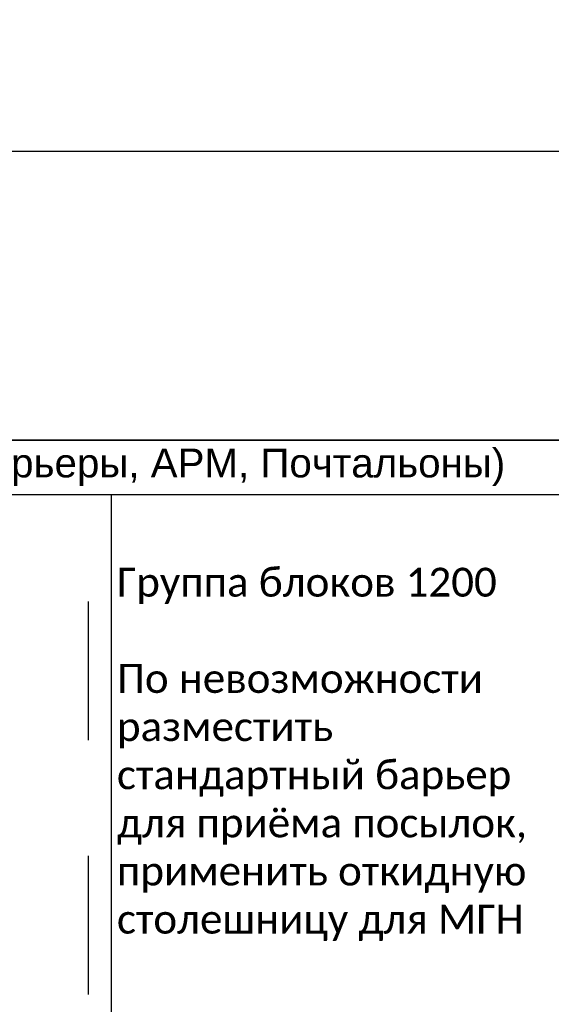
# Model space of a CAD drawing. Header units: millimetres. Extents: x -692150 to 2662533, y -92609 to 65084.
# Tile 72 of 256: x -70797 to -66190, y -32338 to -23815. Entities that reach past the tile are written whole.
import ezdxf
from ezdxf import colors
from ezdxf.entities.mleader import LeaderData, LeaderLine
from ezdxf.math import Vec2, Vec3

# ---------------------------------------------------------------- set-up
doc = ezdxf.new("R2010")
doc.units = ezdxf.units.MM
doc.linetypes.add('HIDDENX2', pattern=[19.05, 12.7, -6.35])
doc.layers.get('Defpoints').update_dxf_attribs({"color": 30})
doc.styles.add('_ТЕКСТОВЫЙ', font='arial.ttf', dxfattribs={"width": 0.8})
doc.styles.add('HVAC_AEP', font='arial.ttf')

# ---------------------------------------------------------------- blocks, each defined once
blk = doc.blocks.new('*T215')
at = {"color": 0, "linetype": 'ByBlock', "lineweight": -2, "transparency": 16777216}
for p, q in [((0, 0), (8500, 0)), ((0, 0), (0, -27939.3)), ((8500, 0), (8500, -27939.3)), ((0, -469.7), (8500, -469.7)), ((4500, -469.7), (4500, -27939.3)), ((0, -4969.7), (8500, -4969.7)), ((0, -9469.7), (8500, -9469.7)), ((0, -13269.7), (8500, -13269.7)), ((0, -16669.7), (8500, -16669.7)), ((0, -20469.7), (8500, -20469.7)), ((0, -24269.7), (8500, -24269.7)), ((0, -26370.4), (8500, -26370.4)), ((0, -27939.3), (8500, -27939.3))]:
    blk.add_line(p, q, dxfattribs=at)
at = {"color": 0, "lineweight": 15, "transparency": 16777216, "style": 'HVAC_AEP'}
for s, insert, char_height, width, attachment_point in [('{\\H0.83333x;\\C256;Готовые блоки (Барьеры, АРМ, Почтальоны)}', (4250, -234.8), 300, 8497, 5), ('{\\fCalibri|b0|i0|c204|p34;\\C256;Группа блоков 1200\\P\\PПо невозможности разместить стандартный барьер для приёма посылок, применить откидную столешницу для МГН}', (4550, -2719.7), 250, 3900, 4), ('{\\fCalibri|b0|i0|c204|p34;\\C256;Группа блоков 1400\\P\\PПо невозможности разместить стандартный барьер для приёма посылок, применить откидную столешницу для МГН}', (4550, -7219.7), 250, 3900, 4), ('{\\fCalibri|b0|i0|c204|p34;\\C256;Группа блоков \\P\\PПочта банк 1400}', (4550, -11369.7), 250, 3900, 4), ('{\\fCalibri|b0|i0|c204|p34;\\C256;Группа блоков \\P\\PПочта банк 1200}', (4550, -14969.7), 250, 3900, 4), ('{\\C256;ГРУППА МЕБЕЛИ ЦСУ (ЦЕНТР СОЦИАЛЬНЫХ УСЛУГ)\\P\\PЕсли не помещается в кабинете можно установить в клиентском зале }', (4550, -18569.7), 250, 3900, 4), ('{\\C256;ГРУППА МЕБЕЛИ ЦСУ (ЦЕНТР СОЦИАЛЬНЫХ УСЛУГ)\\P\\P\\fCalibri|b0|i0|c204|p34;Если нет места на стол 1400 ставим выноску на стол МГН 1200}', (4550, -22369.7), 250, 3900, 4)]:
    blk.add_mtext(s, dxfattribs=dict(at, insert=insert, char_height=char_height, width=width, attachment_point=attachment_point))
blk = doc.blocks.new('*U1381')
at = {"layer": 'Defpoints', "color": 251}
blk.add_line((1200, -1500), (0, -1500), dxfattribs=at)
blk = doc.blocks.new('*U1382')
at = {"layer": 'Defpoints', "color": 251}
blk.add_line((1200, -1500), (0, -1500), dxfattribs=at)
blk = doc.blocks.new('_Dot')
at = {"color": 0, "linetype": 'ByBlock', "lineweight": -2}
blk.add_line((-0.5, 0), (-1, 0), dxfattribs=at)
at = {"color": 0, "linetype": 'ByBlock', "const_width": 0.5}
blk.add_lwpolyline([(-0.25, 0, 1), (0.25, 0, 1)], format="xyb", close=True, dxfattribs=at)

msp = doc.modelspace()

# ---------------------------------------------------------------- linework, layer by layer
at = {"layer": 'Defpoints', "color": 1}
msp.add_lwpolyline([(-158394.8, -24951.8), (39622.9, -24951.8), (39622.9, -57789.5), (-158394.8, -57789.5)], close=True, dxfattribs=at)
at = {"layer": 'Defpoints'}
msp.add_lwpolyline([(39622.9, -27455.1), (-153407.1, -27455.1)], dxfattribs=at)

# ---------------------------------------------------------------- block references
msp.add_blockref('*T215', (-74504.5, -27455.1))
at = {"rotation": 90}
for name, p in [('*U1381', (-71704.8, -30052.2)), ('*U1382', (-71704.8, -32252.2))]:
    msp.add_blockref(name, p, dxfattribs=at)

# ---------------------------------------------------------------- leaders
at = {"color": 162, "linetype": 'HIDDENX2', "lineweight": 30, "ltscale": 15, "true_color": 0x002eb8}
ml = msp.add_multileader_mtext('Standard', dxfattribs=at)
ml.set_content('\\pxi-3,l4,t4;Модуль Тип 1.1', color=(0, 46, 184), style='_ТЕКСТОВЫЙ')
ml.set_leader_properties(lineweight=0)
ml.set_arrow_properties(name='DOT')
ml.build(insert=Vec2(0, 0))
ml.multileader.update_dxf_attribs({"text_left_attachment_type": 6, "text_right_attachment_type": 6, "dogleg_length": 0.36, "arrow_head_size": 50, "scale": 100})
ctx = ml.context
ctx.base_point, ctx.scale, ctx.char_height, ctx.arrow_head_size, ctx.landing_gap_size, ctx.plane_origin = Vec3(65996.7, -36931.4), 100, 250, 50, 100, Vec3(52171.1, -31780.7)
ctx.left_attachment, ctx.right_attachment, ctx.text_align_type, ctx.attachment_type = 6, 6, 1, 2
notes = []
notes.append((ctx, [(0, (0, 0, 0), (0, 0), (1, 0), 1, [])]))
ctx.mtext.insert, ctx.mtext.width, ctx.mtext.defined_height, ctx.mtext.alignment, ctx.mtext.flow_direction = Vec3(67071.2, -36607.9), 6846.369, 600.4, 2, 5
ml = msp.add_multileader_mtext('Standard', dxfattribs=at)
ml.set_content('\\pxi-3,l4,t4;Модуль Тип 1.2', color=(0, 46, 184), style='_ТЕКСТОВЫЙ')
ml.set_leader_properties(lineweight=0)
ml.set_arrow_properties(name='DOT')
ml.build(insert=Vec2(0, 0))
ml.multileader.update_dxf_attribs({"text_left_attachment_type": 6, "text_right_attachment_type": 6, "dogleg_length": 0.36, "arrow_head_size": 50, "scale": 100})
ctx = ml.context
ctx.base_point, ctx.scale, ctx.char_height, ctx.arrow_head_size, ctx.landing_gap_size, ctx.plane_origin = Vec3(65992.3, -39013.3), 100, 250, 50, 100, Vec3(52166.7, -33862.6)
ctx.left_attachment, ctx.right_attachment, ctx.text_align_type, ctx.attachment_type = 6, 6, 1, 2
notes.append((ctx, [(0, (0, 0, 0), (0, 0), (1, 0), 1, [])]))
ctx.mtext.insert, ctx.mtext.width, ctx.mtext.defined_height, ctx.mtext.alignment, ctx.mtext.flow_direction = Vec3(67085.1, -38689.8), 6846.369, 600.4, 2, 5
for ctx, leaders in notes:
    for number, flags, end, landing, length, lines in leaders:
        leader = LeaderData()
        leader.index, (leader.has_last_leader_line, leader.has_dogleg_vector, leader.attachment_direction) = number, flags
        leader.last_leader_point, leader.dogleg_vector, leader.dogleg_length = Vec3(end), Vec3(landing), length
        for number, points, colour, breaks in lines:
            line = LeaderLine()
            line.index, line.vertices, line.color, line.breaks = number, Vec3.list(points), colors.encode_raw_color(colour), breaks
            leader.lines.append(line)
        ctx.leaders.append(leader)

doc.saveas('drawing.dxf')
